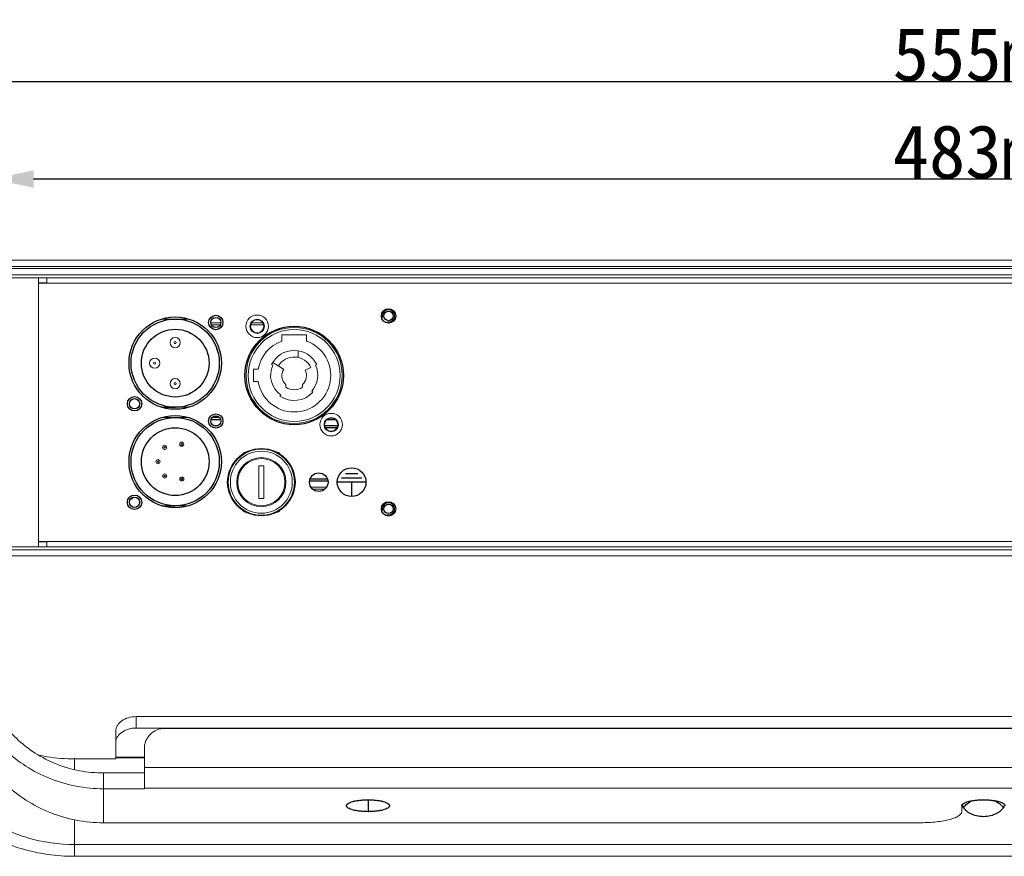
# Model space of a CAD drawing. Header units: millimetres. Extents: x 18546 to 26367, y -13731 to -7651.
# Tile 33 of 40: x 25682 to 25922, y -7884 to -7680. Entities that reach past the tile are written whole.
import ezdxf

# ---------------------------------------------------------------- set-up
doc = ezdxf.new("R2010")
doc.units = ezdxf.units.MM
doc.header["$LTSCALE"] = 50
doc.header["$PDMODE"] = 2
doc.layers.get('0').update_dxf_attribs({"lineweight": 18})
doc.layers.add('02___PRT_ALL_AXES', color=7, linetype='Continuous')
doc.styles.get("Standard").update_dxf_attribs({"font": 'txt', "bigfont": 'gbcbig.shx'})
doc.dimstyles.new('DIMSTYLE_1', dxfattribs={"dimtxt": 3.5, "dimasz": 3.5, "dimexe": 0.18, "dimexo": 0.0625, "dimgap": 0.09, "dimtad": 1, "dimdsep": 46, "dimtxsty": 'Standard', "dimblk": '_FILLED', "dimblk1": '_FILLED', "dimblk2": '_FILLED', "dimcen": 0.09, "dimadec": 0, "dimazin": 0, "dimtp": 0.01, "dimtm": 0.01, "dimtfac": 1, "dimtofl": 0, "dimtmove": 0, "dimatfit": 3, "dimldrblk": '_FILLED', "dimfxl": 1, "dimtolj": 1, "dimarcsym": 0})

# ---------------------------------------------------------------- blocks, each defined once
blk = doc.blocks.new('_FILLED')
at = {"color": 0, "linetype": 'ByBlock'}
blk.add_solid([(0, 0), (-1, 0.214), (-1, -0.214)], dxfattribs=at)
blk = doc.blocks.new('*D46')
at = {"color": 0, "linetype": 'Continuous', "lineweight": -2, "ltscale": 0.6, "transparency": 16777216}
for p, q in [((25639.8, -7767.11), (25639.8, -7694.73)), ((26184.8, -7694.91), (25649.8, -7694.91)), ((26194.8, -7766.41), (26194.8, -7694.73))]:
    blk.add_line(p, q, dxfattribs=at)
at = {"layer": 'Defpoints', "color": 0, "linetype": 'Continuous', "ltscale": 0.6, "transparency": 16777216}
for p in [(25639.8, -7694.91), (25639.8, -7767.17), (26194.8, -7766.47)]:
    blk.add_point(p, dxfattribs=at)
at = {"color": 0, "linetype": 'Continuous', "lineweight": -2, "ltscale": 0.6, "transparency": 16777216, "xscale": 10, "yscale": 10, "zscale": 10, "rotation": 180}
blk.add_blockref('_FILLED', (25639.8, -7694.91), dxfattribs=at)
at = {"color": 0, "linetype": 'Continuous', "lineweight": -2, "ltscale": 0.6, "transparency": 16777216, "xscale": 10, "yscale": 10, "zscale": 10}
blk.add_blockref('_FILLED', (26194.8, -7694.91), dxfattribs=at)
at = {"color": 0, "linetype": 'Continuous', "ltscale": 0.6, "transparency": 16777216, "insert": (25917.3, -7688.32), "char_height": 13, "attachment_point": 5}
blk.add_mtext('\\A1;{\\fSimSun|b0|i0|c134|p2;555mm}', dxfattribs=at)
blk = doc.blocks.new('*D47')
at = {"color": 0, "linetype": 'Continuous', "lineweight": -2, "ltscale": 0.6, "transparency": 16777216}
for p, q in [((25675.8, -7742.66), (25675.8, -7718.44)), ((26148.8, -7718.62), (25685.8, -7718.62)), ((26158.8, -7742.66), (26158.8, -7718.44))]:
    blk.add_line(p, q, dxfattribs=at)
at = {"layer": 'Defpoints', "color": 0, "linetype": 'Continuous', "ltscale": 0.6, "transparency": 16777216}
for p in [(25675.8, -7718.62), (25675.8, -7742.72), (26158.8, -7742.72)]:
    blk.add_point(p, dxfattribs=at)
at = {"color": 0, "linetype": 'Continuous', "lineweight": -2, "ltscale": 0.6, "transparency": 16777216, "xscale": 10, "yscale": 10, "zscale": 10, "rotation": 180}
blk.add_blockref('_FILLED', (25675.8, -7718.62), dxfattribs=at)
at = {"color": 0, "linetype": 'Continuous', "lineweight": -2, "ltscale": 0.6, "transparency": 16777216, "xscale": 10, "yscale": 10, "zscale": 10}
blk.add_blockref('_FILLED', (26158.8, -7718.62), dxfattribs=at)
at = {"color": 0, "linetype": 'Continuous', "ltscale": 0.6, "transparency": 16777216, "insert": (25917.3, -7712.03), "char_height": 13, "attachment_point": 5}
blk.add_mtext('\\A1;{\\fSimSun|b0|i0|c134|p2;483mm}', dxfattribs=at)

msp = doc.modelspace()

# ---------------------------------------------------------------- linework, layer by layer
at = {"color": 3, "linetype": 'Continuous'}
for p, q in [((25467.3, -7738.42), (26367.3, -7738.42)), ((25687, -7743.92), (25689, -7743.92)), ((25687, -7807.02), (25689, -7807.02)), ((25710.8, -7852.37), (26123.8, -7852.37)), ((25705.8, -7859.91), (25705.8, -7855.96)), ((25705.8, -7859.91), (25695.8, -7859.91)), ((25695.8, -7859.91), (25695.8, -7862.5)), ((25712.8, -7859.49), (25705.8, -7859.49)), ((25712.8, -7859.63), (25705.8, -7859.63)), ((25712.8, -7863.32), (25702.8, -7863.32)), ((25695.8, -7874.73), (25695.8, -7880.75)), ((26138.8, -7880.75), (25695.8, -7880.75))]:
    msp.add_line(p, q, dxfattribs=at)
at = {"color": 7, "linetype": 'Continuous'}
for p, q in [((26367.3, -7739.92), (25467.3, -7739.92)), ((25482.3, -7740.42), (26352.3, -7740.42)), ((25482.3, -7741.92), (26352.3, -7741.92)), ((25675.8, -7742.72), (26158.8, -7742.72)), ((25687, -7808.22), (25687, -7742.72)), ((25687, -7744.02), (26147.6, -7744.02)), ((25689, -7742.72), (25689, -7744.02)), ((25723.54, -7752.72), (25717.07, -7752.72)), ((25728.97, -7753.67), (25731.44, -7753.67)), ((25738.91, -7753.67), (25741.64, -7753.67)), ((25729.11, -7754.17), (25731.3, -7754.17)), ((25738.68, -7754.17), (25741.88, -7754.17)), ((25752.3, -7756.57), (25746.3, -7756.57)), ((25746.3, -7756.57), (25746.3, -7758.09)), ((25752.3, -7758.09), (25752.3, -7756.57)), ((25750.3, -7760.45), (25750.3, -7762.08)), ((25746.74, -7764.9), (25744.1, -7763.28)), ((25740.53, -7764.95), (25739.4, -7764.95)), ((25739.4, -7764.95), (25739.4, -7767.97)), ((25743.81, -7763.81), (25744.13, -7763.96)), ((25753.35, -7764.51), (25752, -7765.16)), ((25754.48, -7763.96), (25754.79, -7763.81)), ((25739.4, -7767.97), (25740.53, -7767.97)), ((25747.3, -7769.34), (25747.3, -7768.71)), ((25751.3, -7768.71), (25751.3, -7769.34)), ((25753.88, -7770.51), (25753.61, -7770.28)), ((25746.02, -7771.19), (25745.82, -7771.48)), ((25723.54, -7774.22), (25720.3, -7774.22)), ((25723.54, -7776.72), (25717.07, -7776.72)), ((25756.91, -7779.17), (25759.75, -7779.17)), ((25736.72, -7785.69), (25736.76, -7785.61)), ((25737.63, -7785.11), (25737.71, -7785.11)), ((25744.89, -7785.11), (25744.98, -7785.11)), ((25745.84, -7785.61), (25745.89, -7785.69)), ((25741.9, -7788.47), (25740.7, -7788.47)), ((25740.7, -7788.47), (25740.7, -7796.47)), ((25741.9, -7796.47), (25741.9, -7788.47)), ((25749.46, -7791.87), (25749.51, -7791.97)), ((25733.15, -7793.07), (25733.09, -7792.97)), ((25753.41, -7793.67), (25757.2, -7793.67)), ((25753.84, -7794.17), (25756.76, -7794.17)), ((25740.7, -7796.47), (25741.9, -7796.47)), ((25723.54, -7798.22), (25720.3, -7798.22)), ((25736.76, -7799.33), (25736.72, -7799.25)), ((25745.89, -7799.25), (25745.84, -7799.33)), ((25737.71, -7799.83), (25737.63, -7799.83)), ((25744.98, -7799.83), (25744.89, -7799.83)), ((25672.8, -7808.92), (26161.8, -7808.92)), ((25675.8, -7808.22), (26158.8, -7808.22)), ((25687, -7806.92), (26147.6, -7806.92)), ((25689, -7808.22), (25689, -7806.92)), ((25672.8, -7810.42), (26161.8, -7810.42)), ((25710.8, -7849.59), (26123.8, -7849.59)), ((25710.8, -7852.37), (25710.8, -7849.59)), ((25705.8, -7855.96), (25705.8, -7853.18)), ((26116.8, -7852.47), (25717.8, -7852.47)), ((25712.8, -7857.28), (25712.8, -7867.17)), ((25702.8, -7875.44), (25702.8, -7863.32)), ((25712.8, -7861.99), (26121.8, -7861.99)), ((25712.8, -7867.17), (25702.8, -7867.17)), ((25712.8, -7867.06), (26121.8, -7867.06)), ((25912.05, -7872.68), (25912.05, -7871.3)), ((25902.05, -7875.44), (25702.8, -7875.44)), ((25695.8, -7880.75), (25695.8, -7883.62)), ((26138.8, -7883.62), (25695.8, -7883.62))]:
    msp.add_line(p, q, dxfattribs=at)
for centre, radius in [((25740.28, -7754.49), 2.75), ((25740.28, -7754.49), 1.75), ((25740.28, -7754.49), 1.6), ((25749.3, -7766.47), 11.7), ((25749.3, -7766.47), 11.2), ((25720.3, -7758.47), 1.25), ((25720.3, -7758.47), 0.25), ((25715.3, -7763.47), 1.25), ((25715.3, -7763.47), 0.25), ((25720.3, -7768.47), 1.25), ((25720.3, -7768.47), 0.25), ((25758.33, -7778.45), 2.75), ((25758.33, -7778.45), 1.75), ((25758.33, -7778.45), 1.6), ((25717.72, -7783.97), 0.5), ((25717.72, -7783.97), 0.2), ((25721.89, -7783.22), 0.5), ((25721.89, -7783.22), 0.2), ((25741.3, -7792.47), 8.05), ((25741.3, -7792.47), 7.55), ((25716.12, -7787.47), 0.5), ((25716.12, -7787.47), 0.2), ((25741.3, -7792.47), 6), ((25741.3, -7792.47), 5.75), ((25717.72, -7790.97), 0.5), ((25717.72, -7790.97), 0.2), ((25721.92, -7791.72), 0.5), ((25721.92, -7791.72), 0.2)]:
    msp.add_circle(centre, radius, dxfattribs=at)
at = {"color": 2, "linetype": 'Continuous'}
for centre in [(25772.3, -7751.97), (25772.3, -7798.97)]:
    msp.add_arc(centre, 1.5, 255, 195, dxfattribs=at)
at = {"color": 7, "linetype": 'Continuous'}
for centre, radius, start, end in [((25749.3, -7766.47), 8.9, 189.7029, 70.301), ((25749.3, -7766.47), 8.9, 109.699, 170.1951), ((25749.3, -7766.47), 6.1, 25.8419, 154.1581), ((25749.3, -7766.47), 4.5, 25.8419, 148.5111), ((25749.3, -7766.47), 5.75, 154.1581, 235.1501), ((25749.3, -7766.47), 3, 148.5111, 228.1897), ((25749.3, -7766.47), 3, 311.8103, 25.8419), ((25749.3, -7766.47), 5.75, 318.5554, 25.8419), ((25749.3, -7766.47), 6.1, 235.1501, 318.5554), ((25749.3, -7766.47), 3.5, 235.1501, 304.8499), ((25737.63, -7786.11), 1, 90, 150), ((25744.98, -7786.11), 1, 30, 90), ((25733.96, -7792.47), 1, 150, 210), ((25748.65, -7792.47), 1, 330, 30), ((25737.63, -7798.83), 1, 210, 270), ((25744.98, -7798.83), 1, 270, 330)]:
    msp.add_arc(centre, radius, start, end, dxfattribs=at)
for points, knots in [([(25668.8, -7834.49), (25668.8, -7836.62), (25669.24, -7840.91), (25671.2, -7847.09), (25674.36, -7852.78), (25678.62, -7857.76), (25683.81, -7861.85), (25689.72, -7864.88), (25696.14, -7866.75), (25700.58, -7867.17), (25702.8, -7867.17)], [0, 0, 0, 0, 0.122568, 0.24551, 0.369144, 0.493673, 0.619166, 0.745542, 0.87259, 1, 1, 1, 1]), ([(25668.8, -7842.75), (25668.8, -7844.89), (25669.24, -7849.18), (25671.2, -7855.36), (25674.36, -7861.05), (25678.62, -7866.03), (25683.81, -7870.12), (25689.72, -7873.15), (25696.14, -7875.02), (25700.58, -7875.44), (25702.8, -7875.44)], [0, 0, 0, 0, 0.122568, 0.24551, 0.369144, 0.493673, 0.619166, 0.745542, 0.87259, 1, 1, 1, 1]), ([(25705.8, -7853.18), (25705.8, -7852.95), (25705.87, -7852.47), (25706.16, -7851.78), (25706.64, -7851.15), (25707.5, -7850.41), (25708.91, -7849.76), (25710.16, -7849.59), (25710.8, -7849.59)], [0, 0, 0, 0, 0.104543, 0.212626, 0.326978, 0.44903, 0.71469, 1, 1, 1, 1]), ([(25717.8, -7852.47), (25717.15, -7852.47), (25715.85, -7852.72), (25714.46, -7853.61), (25713.62, -7854.59), (25713.15, -7855.42), (25712.87, -7856.33), (25712.8, -7856.96), (25712.8, -7857.28)], [0, 0, 0, 0, 0.253905, 0.505181, 0.63, 0.753921, 0.877144, 1, 1, 1, 1]), ([(25661.8, -7859.17), (25661.8, -7859.97), (25661.91, -7861.58), (25662.41, -7863.96), (25663.23, -7866.3), (25664.76, -7869.37), (25667.47, -7872.97), (25671.76, -7876.68), (25676.94, -7879.7), (25682.82, -7881.94), (25689.19, -7883.31), (25693.59, -7883.62), (25695.8, -7883.62)], [0, 0, 0, 0, 0.052048, 0.104558, 0.15796, 0.212632, 0.326741, 0.448536, 0.578135, 0.71455, 0.85596, 1, 1, 1, 1]), ([(25902.05, -7875.44), (25902.7, -7875.44), (25903.98, -7875.4), (25905.84, -7875.25), (25907.55, -7875), (25909.05, -7874.67), (25910.14, -7874.32), (25910.86, -7874), (25911.28, -7873.76), (25911.61, -7873.5), (25911.86, -7873.24), (25912.02, -7872.97), (25912.05, -7872.77), (25912.05, -7872.68)], [0, 0, 0, 0, 0.180071, 0.353755, 0.514991, 0.65834, 0.779383, 0.830619, 0.875426, 0.913932, 0.946643, 0.974682, 1, 1, 1, 1])]:
    msp.add_open_spline(points, degree=3, knots=knots, dxfattribs=at)
at = {"color": 3, "linetype": 'Continuous'}
for points, knots in [([(25672.8, -7834.49), (25672.8, -7836.37), (25673.19, -7840.16), (25674.91, -7845.61), (25677.24, -7849.79), (25679.58, -7852.81), (25682.22, -7855.62), (25686.05, -7858.63), (25690.39, -7860.86), (25694.08, -7862.13), (25697.89, -7863.04), (25700.84, -7863.32), (25702.8, -7863.32)], [0, 0, 0, 0, 0.122532, 0.245438, 0.369034, 0.431238, 0.49368, 0.619135, 0.745474, 0.808985, 0.872627, 1, 1, 1, 1]), ([(25710.8, -7852.37), (25710.16, -7852.37), (25708.91, -7852.54), (25707.5, -7853.19), (25706.64, -7853.93), (25706.16, -7854.56), (25705.87, -7855.24), (25705.8, -7855.73), (25705.8, -7855.96)], [0, 0, 0, 0, 0.28531, 0.55097, 0.673022, 0.787374, 0.895457, 1, 1, 1, 1]), ([(25665.8, -7859.17), (25665.8, -7859.87), (25665.9, -7861.29), (25666.34, -7863.4), (25667.06, -7865.46), (25668.41, -7868.17), (25670.81, -7871.35), (25674.58, -7874.62), (25679.16, -7877.28), (25686.17, -7879.95), (25691.94, -7880.75), (25695.8, -7880.75)], [0, 0, 0, 0, 0.052086, 0.104635, 0.158077, 0.21279, 0.326983, 0.448868, 0.578564, 0.71508, 1, 1, 1, 1]), ([(25686.95, -7858.95), (25687.67, -7859.11), (25690.59, -7859.67), (25693.57, -7859.91), (25695.8, -7859.91)], [0, 0, 0, 0, 0.247841, 1, 1, 1, 1])]:
    msp.add_open_spline(points, degree=3, knots=knots, dxfattribs=at)
at = {"layer": '02___PRT_ALL_AXES', "color": 7, "linetype": 'Continuous'}
for p, q in [((25717.07, -7774.22), (25720.3, -7774.22)), ((25729.03, -7777.17), (25731.38, -7777.17)), ((25729.34, -7776.67), (25731.06, -7776.67)), ((25757.38, -7777.17), (25759.28, -7777.17)), ((25729.62, -7778.67), (25730.79, -7778.67)), ((25756.73, -7778.67), (25759.93, -7778.67)), ((25756.91, -7779.17), (25759.75, -7779.17)), ((25753.08, -7792.17), (25757.52, -7792.17)), ((25753.21, -7791.67), (25757.4, -7791.67)), ((25717.07, -7798.22), (25720.3, -7798.22)), ((25767.3, -7869.86), (25767.3, -7872.75))]:
    msp.add_line(p, q, dxfattribs=at)
at = {"layer": '02___PRT_ALL_AXES', "color": 4, "linetype": 'Continuous'}
for p, q in [((25765.8, -7791.47), (25760.8, -7791.47)), ((25764.8, -7790.47), (25761.8, -7790.47)), ((25766.8, -7792.47), (25759.8, -7792.47)), ((25763.3, -7792.47), (25763.3, -7795.97))]:
    msp.add_line(p, q, dxfattribs=at)
at = {"layer": '02___PRT_ALL_AXES', "color": 7, "linetype": 'Continuous'}
for centre, radius in [((25772.3, -7751.97), 1.75), ((25772.3, -7751.97), 1.15), ((25720.3, -7763.47), 11.25), ((25720.3, -7763.47), 10.75), ((25730.2, -7753.57), 1.75), ((25730.2, -7753.57), 1.25), ((25720.3, -7763.47), 8.25), ((25749.3, -7766.47), 12), ((25710.4, -7773.37), 1.75), ((25710.4, -7773.37), 1.25), ((25720.3, -7787.47), 11.25), ((25720.3, -7787.47), 10.75), ((25730.2, -7777.57), 1.75), ((25730.2, -7777.57), 1.25), ((25720.3, -7787.47), 8.25), ((25741.3, -7792.47), 8.2), ((25755.3, -7792.47), 2.25), ((25710.4, -7797.37), 1.75), ((25710.4, -7797.37), 1.25), ((25772.3, -7798.97), 1.75), ((25772.3, -7798.97), 1.15)]:
    msp.add_circle(centre, radius, dxfattribs=at)
at = {"layer": '02___PRT_ALL_AXES', "color": 4, "linetype": 'Continuous'}
msp.add_circle((25763.3, -7792.47), 3.5, dxfattribs=at)
at = {"layer": '02___PRT_ALL_AXES', "color": 7, "linetype": 'Continuous'}
msp.add_arc((25709.3, -7795.47), 1.1, 278.9584, 321.2802, dxfattribs=at)
at = {"layer": '02___PRT_ALL_AXES', "color": 3, "linetype": 'Continuous'}
msp.add_arc((25914.79, -7870.28), 2.74, 195.7598, 200.5001, dxfattribs=at)
at = {"layer": '02___PRT_ALL_AXES', "color": 7, "linetype": 'Continuous'}
for points, knots in [([(25762.05, -7871.3), (25762.05, -7871.25), (25762.07, -7871.15), (25762.15, -7871.01), (25762.28, -7870.87), (25762.54, -7870.68), (25762.98, -7870.47), (25763.63, -7870.26), (25764.42, -7870.08), (25765.32, -7869.95), (25766.29, -7869.87), (25766.96, -7869.86), (25767.3, -7869.86)], [0, 0, 0, 0, 0.025323, 0.053362, 0.086078, 0.124588, 0.22053, 0.341586, 0.484951, 0.646208, 0.819907, 1, 1, 1, 1]), ([(25767.3, -7872.75), (25766.96, -7872.75), (25766.29, -7872.73), (25765.32, -7872.65), (25764.42, -7872.52), (25763.63, -7872.35), (25762.98, -7872.14), (25762.54, -7871.93), (25762.28, -7871.73), (25762.15, -7871.6), (25762.07, -7871.45), (25762.05, -7871.35), (25762.05, -7871.3)], [0, 0, 0, 0, 0.180093, 0.353792, 0.515049, 0.658414, 0.77947, 0.875412, 0.913922, 0.946638, 0.974677, 1, 1, 1, 1]), ([(25767.3, -7869.86), (25767.64, -7869.86), (25768.32, -7869.87), (25769.29, -7869.95), (25770.19, -7870.08), (25770.98, -7870.26), (25771.63, -7870.47), (25772.07, -7870.68), (25772.32, -7870.87), (25772.45, -7871.01), (25772.53, -7871.15), (25772.55, -7871.25), (25772.55, -7871.3)], [0, 0, 0, 0, 0.180093, 0.353792, 0.515049, 0.658414, 0.77947, 0.875412, 0.913922, 0.946638, 0.974677, 1, 1, 1, 1]), ([(25772.55, -7871.3), (25772.55, -7871.35), (25772.53, -7871.45), (25772.45, -7871.6), (25772.32, -7871.73), (25772.07, -7871.93), (25771.63, -7872.14), (25770.98, -7872.35), (25770.19, -7872.52), (25769.29, -7872.65), (25768.32, -7872.73), (25767.64, -7872.75), (25767.3, -7872.75)], [0, 0, 0, 0, 0.025323, 0.053362, 0.086078, 0.124588, 0.22053, 0.341586, 0.484951, 0.646208, 0.819907, 1, 1, 1, 1]), ([(25912.05, -7871.3), (25912.05, -7871.25), (25912.07, -7871.15), (25912.15, -7871.01), (25912.28, -7870.87), (25912.54, -7870.68), (25912.98, -7870.47), (25913.63, -7870.26), (25914.42, -7870.08), (25915.32, -7869.95), (25916.29, -7869.87), (25917.3, -7869.85), (25918.32, -7869.87), (25919.29, -7869.95), (25920.19, -7870.08), (25920.98, -7870.26), (25921.63, -7870.47), (25922.07, -7870.68), (25922.32, -7870.87), (25922.45, -7871.01), (25922.53, -7871.15), (25922.55, -7871.25), (25922.55, -7871.3)], [0, 0, 0, 0, 0.012659, 0.026681, 0.043039, 0.062294, 0.110265, 0.170793, 0.242475, 0.323103, 0.409956, 0.5, 0.590044, 0.676897, 0.757525, 0.829207, 0.889735, 0.937706, 0.956961, 0.973319, 0.987341, 1, 1, 1, 1]), ([(25912.48, -7871.76), (25912.72, -7871.38), (25913.38, -7870.69), (25914.22, -7870.23), (25914.68, -7870.04)], [0, 0, 0, 0, 0.471513, 1, 1, 1, 1]), ([(25919.93, -7870.04), (25920.39, -7870.23), (25921.22, -7870.69), (25921.89, -7871.38), (25922.12, -7871.76)], [0, 0, 0, 0, 0.528487, 1, 1, 1, 1])]:
    msp.add_open_spline(points, degree=3, knots=knots, dxfattribs=at)
at = {"layer": '02___PRT_ALL_AXES', "color": 3, "linetype": 'Continuous'}
msp.add_open_spline([(25922.38, -7871.24), (25922.31, -7871.44), (25922.11, -7871.83), (25921.69, -7872.36), (25921.15, -7872.83), (25920.28, -7873.38), (25918.98, -7873.85), (25917.3, -7874.04), (25915.62, -7873.85), (25914.33, -7873.38), (25913.45, -7872.83), (25912.92, -7872.36), (25912.49, -7871.83), (25912.3, -7871.44), (25912.22, -7871.24)], degree=3, knots=[0, 0, 0, 0, 0.051974, 0.106903, 0.165281, 0.227183, 0.359855, 0.5, 0.640145, 0.772817, 0.834719, 0.893097, 0.948026, 1, 1, 1, 1], dxfattribs=at)

# ---------------------------------------------------------------- dimensions: what is measured, and where the dimension line sits
at = {"color": 4, "linetype": 'Continuous'}
for base, p1, p2, picture, middle in [((25639.8, -7694.91), (26194.8, -7766.47), (25639.8, -7767.17), '*D46', (25917.3, -7688.32)), ((25675.8, -7718.62), (26158.8, -7742.72), (25675.8, -7742.72), '*D47', (25917.3, -7712.03))]:
    dim = msp.add_linear_dim(base=base, p1=p1, p2=p2, text='{\\fSimSun|b0|i0|c134|p2;<>mm}', dimstyle='DIMSTYLE_1', override={"dimtxt": 13, "dimasz": 10, "dimdec": 1}, dxfattribs=at)
    dim.commit()
    dim.dimension.update_dxf_attribs({"geometry": picture, "text_midpoint": middle})

doc.saveas('drawing.dxf')
